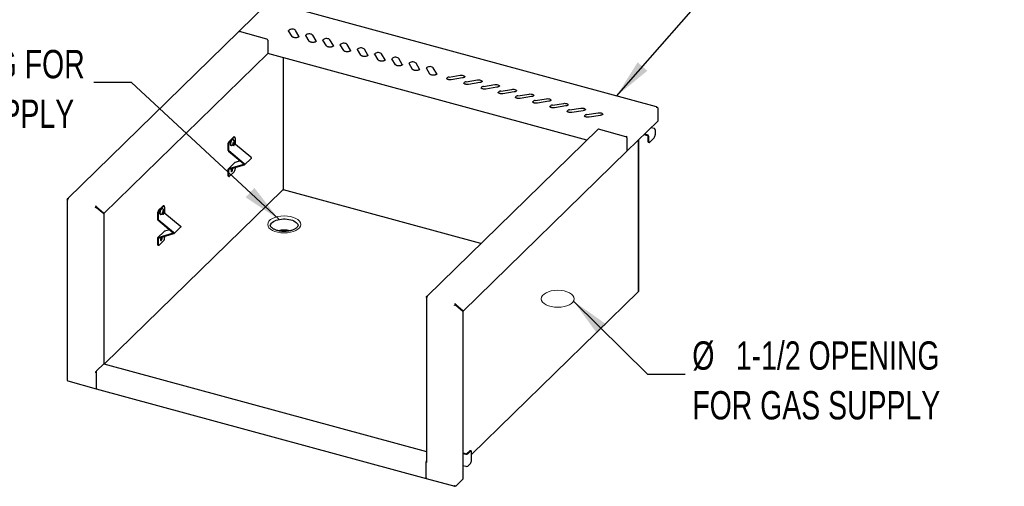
# Model space of a CAD drawing. Header units: inches. Extents: x 35 to 165, y 14 to 119.
# Tile 28 of 39: x 124 to 163, y 69 to 88. Entities that reach past the tile are written whole.
import ezdxf

# ---------------------------------------------------------------- set-up
doc = ezdxf.new("R2010")
doc.units = ezdxf.units.IN
doc.header["$LTSCALE"] = 12
doc.header["$MEASUREMENT"] = 0
doc.layers.add('FORMAT', color=7, linetype='Continuous')
doc.styles.add('SLDTEXTSTYLE0', font='TXT', dxfattribs={"width": 0.75})
doc.dimstyles.new('SLDDIMSTYLE2', dxfattribs={"dimtxt": 0.18, "dimasz": 1.56, "dimexe": 0, "dimexo": 0.0625, "dimgap": 0, "dimtad": 0, "dimtih": 1, "dimtoh": 1, "dimdec": 0, "dimrnd": 1e-09, "dimzin": 0, "dimdsep": 46, "dimlunit": 5, "dimtxsty": 'Standard', "dimsah": 1, "dimcen": 0.09, "dimadec": 0, "dimazin": 0, "dimtfac": 1.56, "dimtdec": 0, "dimtofl": 0, "dimtmove": 0, "dimatfit": 3, "dimfxl": 1, "dimfrac": 2, "dimtolj": 1, "dimtzin": 0, "dimarcsym": 0})

# ---------------------------------------------------------------- blocks, each defined once
blk = doc.blocks.new('SW_NOTE_0_11')
at = {"layer": 'FORMAT', "color": 0, "char_height": 1.125, "attachment_point": 1, "style": 'SLDTEXTSTYLE0'}
for s, insert in [('%%c', (0.283, 1.301)), ('1-1/2 OPENING', (2.011, 1.301)), ('FOR GAS SUPPLY', (0.283, -0.672))]:
    blk.add_mtext(s, dxfattribs=dict(at, insert=insert))
blk = doc.blocks.new('SW_NOTE_0_12')
at = {"layer": 'FORMAT', "color": 0, "char_height": 1.125, "attachment_point": 3, "style": 'SLDTEXTSTYLE0'}
for s, insert in [('%%c', (-14.532, 1.299)), ('1-1/2 OPENING FOR', (-0.359, 1.299)), ('ELECTRICAL SUPPLY', (-0.777, -0.673))]:
    blk.add_mtext(s, dxfattribs=dict(at, insert=insert))

msp = doc.modelspace()

# ---------------------------------------------------------------- hatches: boundary and pattern name
at = {"layer": 'FORMAT'}
h = msp.add_hatch(dxfattribs=at)
h.set_pattern_fill('ANSI31', color=256, scale=0.75, style=0)
edge = h.paths.add_edge_path(flags=0)
edge.add_ellipse((134.7251, 79.3962), major_axis=(0.6563, 0), ratio=0.5150381, start_angle=0, end_angle=0)
h = msp.add_hatch(dxfattribs=at)
h.set_pattern_fill('ANSI31', color=256, scale=0.75, style=0)
edge = h.paths.add_edge_path(flags=0)
edge.add_ellipse((145.5869, 76.4442), major_axis=(0.6562, 0), ratio=0.5150381, start_angle=0, end_angle=0)

# ---------------------------------------------------------------- linework, layer by layer
at = {"color": 7, "linetype": 'Continuous', "lineweight": 25}
for p, q in [((134.1332, 88.2286), (132.9252, 87.0496)), ((149.5121, 84.0565), (134.1594, 88.229)), ((132.9167, 87.0413), (126.136, 80.4232)), ((134.0309, 86.7528), (132.947, 87.0474)), ((135.0359, 86.8509), (134.8974, 87.0815)), ((135.3101, 86.8624), (135.1717, 87.093)), ((135.3156, 86.8486), (135.3101, 86.8624)), ((135.7199, 86.665), (135.5814, 86.8956)), ((135.9942, 86.6765), (135.8557, 86.9071)), ((134.0694, 86.7051), (134.0694, 86.1799)), ((135.9997, 86.6627), (135.9942, 86.6765)), ((136.4039, 86.4791), (136.2655, 86.7097)), ((136.6782, 86.4906), (136.5398, 86.7212)), ((136.6837, 86.4768), (136.6782, 86.4906)), ((137.088, 86.2932), (136.9495, 86.5238)), ((137.3623, 86.3047), (137.2238, 86.5353)), ((134.0694, 86.1799), (127.5644, 79.8308)), ((146.7387, 82.7366), (134.0694, 86.1799)), ((134.6856, 86.0124), (134.6856, 80.7624)), ((137.3677, 86.2909), (137.3623, 86.3047)), ((137.772, 86.1073), (137.6336, 86.3379)), ((138.0463, 86.1187), (137.9078, 86.3494)), ((138.0518, 86.105), (138.0463, 86.1187)), ((138.4561, 85.9213), (138.3176, 86.152)), ((138.7303, 85.9328), (138.5919, 86.1635)), ((138.7358, 85.9191), (138.7303, 85.9328)), ((139.1401, 85.7354), (139.0017, 85.9661)), ((139.4144, 85.7469), (139.2759, 85.9776)), ((139.4199, 85.7332), (139.4144, 85.7469)), ((139.8242, 85.5495), (139.6857, 85.7802)), ((140.0984, 85.561), (139.96, 85.7917)), ((140.1039, 85.5473), (140.0984, 85.561)), ((140.5082, 85.3636), (140.3697, 85.5943)), ((140.7825, 85.3751), (140.644, 85.6058)), ((140.788, 85.3614), (140.7825, 85.3751)), ((141.2699, 85.2426), (141.7177, 85.314)), ((141.8066, 85.2112), (141.3587, 85.1399)), ((141.9539, 85.0567), (142.4018, 85.128)), ((142.4906, 85.0253), (142.0428, 84.954)), ((142.638, 84.8708), (143.0858, 84.9421)), ((143.1747, 84.8394), (142.7268, 84.768)), ((143.322, 84.6849), (143.7699, 84.7562)), ((143.8587, 84.6534), (143.4109, 84.5821)), ((144.0061, 84.499), (144.4539, 84.5703)), ((144.5427, 84.4675), (144.0949, 84.3962)), ((144.6901, 84.3131), (145.1379, 84.3844)), ((145.2268, 84.2816), (144.7789, 84.2103)), ((145.3741, 84.1272), (145.822, 84.1985)), ((145.9108, 84.0957), (145.463, 84.0244)), ((146.0582, 83.9413), (146.506, 84.0126)), ((146.5949, 83.9098), (146.147, 83.8385)), ((146.7422, 83.7554), (147.1901, 83.8267)), ((147.2789, 83.7239), (146.8311, 83.6526)), ((149.5557, 84.0249), (149.5557, 83.4997)), ((149.5557, 83.4997), (148.3306, 82.304)), ((147.1779, 83.1654), (140.3973, 76.5473)), ((148.2921, 82.8769), (147.2083, 83.1715)), ((148.3124, 82.8968), (148.3124, 82.8723)), ((149.0049, 82.9621), (149.1501, 82.9226)), ((149.0307, 82.9872), (149.1501, 82.9548)), ((149.1633, 82.9062), (149.1633, 82.7101)), ((149.1965, 82.8972), (149.1965, 82.7011)), ((149.2932, 83.2435), (149.4126, 83.211)), ((149.459, 83.1534), (149.459, 82.9573)), ((132.4908, 82.5655), (132.4908, 82.3459)), ((132.516, 82.5586), (132.516, 82.3391)), ((132.5345, 82.6885), (132.7095, 82.8593)), ((132.5597, 82.6817), (132.7347, 82.8525)), ((132.6138, 82.5235), (132.6277, 82.5197)), ((132.6219, 82.5546), (132.6223, 82.5544)), ((132.6224, 82.5545), (132.69, 82.5361)), ((132.6946, 82.7658), (132.6807, 82.7696)), ((132.6907, 82.536), (132.7318, 82.5325)), ((132.7742, 82.7108), (132.7066, 82.7292)), ((132.7593, 82.8626), (132.7341, 82.8694)), ((132.7355, 82.5346), (132.7766, 82.6183)), ((132.777, 82.62), (132.777, 82.7072)), ((132.7785, 82.8148), (132.7785, 82.5953)), ((132.7851, 82.5823), (133.3974, 82.0734)), ((148.3306, 82.8292), (148.3306, 82.304)), ((148.7824, 82.7449), (148.7824, 76.7203)), ((148.7824, 82.7449), (148.7824, 76.7203)), ((148.7957, 82.7579), (148.7957, 76.7333)), ((149.1825, 82.6623), (149.2156, 82.6533)), ((149.2402, 82.6634), (149.4152, 82.8343)), ((132.51, 82.3084), (133.1222, 81.7994)), ((132.5226, 82.3261), (133.1348, 81.8171)), ((148.3306, 82.304), (141.8256, 75.9549)), ((132.7614, 81.8508), (132.4988, 81.5946)), ((133.1222, 81.7771), (132.51, 81.601)), ((133.1348, 81.7526), (132.5226, 81.5764)), ((132.9807, 81.9171), (132.7725, 81.8572)), ((133.146, 81.759), (133.4085, 82.0152)), ((132.4908, 81.5739), (132.4908, 81.3543)), ((132.516, 81.567), (132.516, 81.3475)), ((132.5597, 81.3098), (132.7347, 81.4806)), ((132.6182, 81.4991), (132.622, 81.5024)), ((132.622, 81.5024), (132.6267, 81.5076)), ((132.6548, 81.5994), (132.6529, 81.6139)), ((132.7785, 81.65), (132.7785, 81.6037)), ((132.5099, 81.3066), (132.5351, 81.2997)), ((134.6569, 80.7578), (127.5895, 73.8598)), ((142.5358, 78.6345), (134.6912, 80.7665)), ((126.0961, 80.3714), (126.1346, 80.361)), ((126.1114, 80.3673), (126.1114, 73.1972)), ((126.1164, 80.4285), (126.1549, 80.4181)), ((127.2569, 80.0559), (127.2184, 80.0664)), ((127.2772, 80.113), (127.2387, 80.1235)), ((127.2702, 80.0689), (127.2569, 80.0559)), ((127.2702, 80.0694), (127.2772, 80.0735)), ((127.2772, 80.0735), (127.2709, 80.0752)), ((127.2784, 80.0769), (127.2718, 80.0787)), ((127.2784, 80.0769), (127.2759, 80.0885)), ((127.2772, 80.0886), (127.2772, 80.113)), ((127.2772, 80.0735), (127.5632, 79.8274)), ((127.5644, 79.8308), (127.2784, 80.0769)), ((127.5644, 79.8308), (127.5567, 79.8329)), ((127.5632, 79.8274), (127.5632, 73.867)), ((129.6906, 79.8324), (129.6906, 79.6129)), ((129.7158, 79.8256), (129.7158, 79.606)), ((129.7343, 79.9555), (129.9094, 80.1263)), ((129.7595, 79.9486), (129.9346, 80.1194)), ((129.8136, 79.7905), (129.8275, 79.7867)), ((129.8217, 79.8215), (129.8221, 79.8214)), ((129.8222, 79.8214), (129.8898, 79.803)), ((129.8944, 80.0327), (129.8805, 80.0365)), ((129.8905, 79.8029), (129.9316, 79.7995)), ((129.9741, 79.9778), (129.9064, 79.9962)), ((129.9591, 80.1295), (129.9339, 80.1364)), ((129.9353, 79.8015), (129.9764, 79.8853)), ((129.9768, 79.8869), (129.9768, 79.9742)), ((129.9783, 80.0818), (129.9783, 79.8622)), ((129.9849, 79.8493), (130.5972, 79.3403)), ((129.7098, 79.5753), (130.3221, 79.0664)), ((129.7224, 79.5931), (130.3347, 79.0841)), ((134.1702, 79.3787), (134.1701, 79.3834)), ((129.9612, 79.1177), (129.6987, 78.8615)), ((130.3221, 79.0441), (129.7098, 78.8679)), ((130.3347, 79.0195), (129.7224, 78.8433)), ((130.1805, 79.184), (129.9723, 79.1241)), ((130.3458, 79.0259), (130.6083, 79.2821)), ((129.6906, 78.8408), (129.6906, 78.6213)), ((129.7158, 78.834), (129.7158, 78.6144)), ((129.7595, 78.5768), (129.9346, 78.7476)), ((129.8181, 78.766), (129.8218, 78.7693)), ((129.8218, 78.7693), (129.8266, 78.7746)), ((129.8547, 78.8663), (129.8527, 78.8808)), ((129.9783, 78.917), (129.9783, 78.8707)), ((129.7098, 78.5735), (129.735, 78.5667)), ((148.7824, 76.7203), (142.1653, 70.2618)), ((148.7824, 76.7203), (148.7957, 76.7333)), ((148.7824, 76.7203), (148.7824, 76.7203)), ((140.3573, 76.4955), (140.3958, 76.4851)), ((140.3726, 76.4914), (140.3726, 69.9771)), ((140.3776, 76.5526), (140.4161, 76.5422)), ((141.5384, 76.2371), (141.5, 76.2476)), ((141.5384, 76.2127), (141.5384, 76.2371)), ((141.5181, 76.18), (141.4797, 76.1905)), ((141.5314, 76.193), (141.5181, 76.18)), ((141.5315, 76.1935), (141.5384, 76.1976)), ((141.5384, 76.1976), (141.5322, 76.1993)), ((141.5397, 76.201), (141.5331, 76.2028)), ((141.5397, 76.201), (141.5371, 76.2126)), ((141.5384, 76.1976), (141.8244, 75.9515)), ((141.8256, 75.9549), (141.5397, 76.201)), ((141.8256, 75.9549), (141.8179, 75.957)), ((141.8244, 75.9515), (141.8244, 69.2839)), ((127.2569, 73.5282), (127.2184, 73.5386)), ((127.2569, 73.5307), (127.2569, 72.8982)), ((127.2569, 73.5282), (127.2569, 72.8982)), ((127.2772, 73.5878), (127.5632, 73.867)), ((127.5632, 73.867), (140.3726, 70.3856)), ((126.1164, 73.1962), (126.1416, 73.1893)), ((126.1335, 73.1837), (127.2658, 72.876)), ((127.2658, 72.876), (140.3662, 69.3156)), ((141.9816, 70.3004), (142.0883, 70.4045)), ((142.0147, 70.2913), (142.1215, 70.3955)), ((142.1461, 70.4056), (142.1129, 70.4147)), ((140.3706, 69.9807), (140.3573, 69.9677)), ((140.3706, 69.9807), (140.3706, 69.9833)), ((140.3726, 69.9802), (140.3706, 69.9807)), ((141.8244, 70.3343), (141.9613, 70.2971)), ((141.8244, 70.3125), (141.9438, 70.28)), ((142.1653, 70.0364), (142.1653, 70.3579)), ((140.3573, 69.3377), (140.3573, 69.9703)), ((140.3958, 69.9573), (140.3573, 69.9677)), ((140.3573, 69.3377), (140.3573, 69.9677)), ((141.8244, 69.8303), (141.9438, 69.7979)), ((142.0147, 69.8092), (142.1215, 69.9134)), ((140.3662, 69.3156), (141.4986, 69.0078)), ((141.5384, 69.0048), (141.8244, 69.2839)), ((141.5227, 69.009), (141.5132, 69.0116))]:
    msp.add_line(p, q, dxfattribs=at)
at = {"color": 7, "linetype": 'Continuous', "lineweight": 25, "flags": 128}
for points in [[(135.1717, 87.093), (135.1545, 87.1117), (135.1279, 87.127), (135.0939, 87.1379), (135.0554, 87.1435), (135.0153, 87.1432), (134.9771, 87.1371), (134.9437, 87.1257), (134.918, 87.1099), (134.9018, 87.0911), (134.8978, 87.0808)], [(135.8557, 86.9071), (135.8386, 86.9258), (135.8119, 86.9411), (135.778, 86.952), (135.7394, 86.9576), (135.6994, 86.9573), (135.6611, 86.9512), (135.6278, 86.9398), (135.602, 86.924), (135.5859, 86.9051), (135.582, 86.8954)], [(136.5398, 86.7212), (136.5226, 86.7398), (136.496, 86.7552), (136.462, 86.7661), (136.4234, 86.7717), (136.3834, 86.7714), (136.3452, 86.7653), (136.3118, 86.7539), (136.286, 86.7381), (136.2699, 86.7192), (136.2659, 86.709)], [(137.2238, 86.5353), (137.2067, 86.5539), (137.18, 86.5693), (137.146, 86.5802), (137.1075, 86.5857), (137.0675, 86.5855), (137.0292, 86.5794), (136.9959, 86.568), (136.9701, 86.5522), (136.954, 86.5333), (136.95, 86.5231)], [(137.9078, 86.3494), (137.8907, 86.368), (137.8641, 86.3834), (137.8301, 86.3943), (137.7915, 86.3998), (137.7515, 86.3995), (137.7133, 86.3935), (137.6799, 86.3821), (137.6541, 86.3663), (137.638, 86.3474), (137.6341, 86.3377)], [(138.5919, 86.1635), (138.5747, 86.1821), (138.5481, 86.1975), (138.5141, 86.2084), (138.4756, 86.2139), (138.4355, 86.2136), (138.3973, 86.2075), (138.3639, 86.1962), (138.3382, 86.1804), (138.3221, 86.1615), (138.318, 86.1513)], [(139.2759, 85.9776), (139.2588, 85.9962), (139.2321, 86.0116), (139.1982, 86.0225), (139.1596, 86.028), (139.1196, 86.0277), (139.0813, 86.0216), (139.048, 86.0102), (139.0222, 85.9945), (139.0061, 85.9756), (139.0022, 85.9659)], [(139.96, 85.7917), (139.9428, 85.8103), (139.9162, 85.8257), (139.8822, 85.8366), (139.8436, 85.8421), (139.8036, 85.8418), (139.7654, 85.8357), (139.732, 85.8243), (139.7062, 85.8086), (139.6901, 85.7897), (139.6863, 85.78)], [(140.644, 85.6058), (140.6269, 85.6244), (140.6002, 85.6398), (140.5662, 85.6507), (140.5277, 85.6562), (140.4877, 85.6559), (140.4494, 85.6498), (140.4161, 85.6384), (140.3903, 85.6227), (140.3742, 85.6038), (140.3703, 85.5941)], [(141.7177, 85.314), (141.7573, 85.3172), (141.797, 85.3145), (141.8336, 85.3062), (141.8642, 85.293), (141.8863, 85.2758), (141.8982, 85.2561), (141.8993, 85.2516)], [(142.4018, 85.128), (142.4413, 85.1313), (142.481, 85.1286), (142.5176, 85.1203), (142.5483, 85.1071), (142.5704, 85.0899), (142.5822, 85.0702), (142.5833, 85.0657)], [(143.0858, 84.9421), (143.1253, 84.9454), (143.165, 84.9427), (143.2017, 84.9344), (143.2323, 84.9211), (143.2544, 84.904), (143.2662, 84.8843), (143.2673, 84.8798)], [(143.7699, 84.7562), (143.8094, 84.7595), (143.8491, 84.7568), (143.8857, 84.7485), (143.9163, 84.7352), (143.9385, 84.7181), (143.9503, 84.6984), (143.9514, 84.6939)], [(144.4539, 84.5703), (144.4934, 84.5735), (144.5331, 84.5709), (144.5698, 84.5626), (144.6004, 84.5493), (144.6225, 84.5322), (144.6343, 84.5125), (144.6354, 84.508)], [(145.1379, 84.3844), (145.1775, 84.3876), (145.2172, 84.385), (145.2538, 84.3767), (145.2844, 84.3634), (145.3065, 84.3462), (145.3184, 84.3265), (145.3195, 84.3221)], [(145.822, 84.1985), (145.8615, 84.2017), (145.9012, 84.1991), (145.9379, 84.1908), (145.9685, 84.1775), (145.9906, 84.1603), (146.0024, 84.1406), (146.0035, 84.1362)], [(146.506, 84.0126), (146.5456, 84.0158), (146.5853, 84.0132), (146.6219, 84.0049), (146.6525, 83.9916), (146.6746, 83.9744), (146.6865, 83.9547), (146.6876, 83.9503)], [(147.1901, 83.8267), (147.2296, 83.8299), (147.2693, 83.8273), (147.3059, 83.819), (147.3366, 83.8057), (147.3587, 83.7885), (147.3705, 83.7688), (147.3716, 83.7643)], [(132.6138, 82.5235), (132.6036, 82.5296), (132.5936, 82.5468), (132.5884, 82.5728), (132.5884, 82.6054), (132.5936, 82.6416), (132.6036, 82.6783), (132.6175, 82.7122), (132.634, 82.7402), (132.6517, 82.7599), (132.669, 82.7695), (132.6807, 82.7696)], [(132.6688, 82.5419), (132.6656, 82.5381), (132.6479, 82.5233), (132.6314, 82.5191), (132.6175, 82.5258), (132.6075, 82.543), (132.6023, 82.569), (132.6023, 82.6016), (132.6075, 82.6378), (132.6175, 82.6745), (132.6314, 82.7084), (132.6479, 82.7364), (132.6656, 82.7561), (132.6829, 82.7657), (132.6983, 82.7644), (132.7103, 82.7523), (132.718, 82.7305), (132.7188, 82.7259)], [(132.7722, 82.6584), (132.7697, 82.6316), (132.7626, 82.6036), (132.7518, 82.5781), (132.7388, 82.5587), (132.7254, 82.5478), (132.7133, 82.5471), (132.7042, 82.5565), (132.6993, 82.5749), (132.6993, 82.5997), (132.7042, 82.6276), (132.7133, 82.6548), (132.7254, 82.6777), (132.7388, 82.6931), (132.7518, 82.699), (132.7626, 82.6946), (132.7697, 82.6804), (132.7722, 82.6584)], [(132.7031, 82.5592), (132.7155, 82.5669), (132.7283, 82.584), (132.7391, 82.6077), (132.7463, 82.6346), (132.7488, 82.6604), (132.7463, 82.6813), (132.7396, 82.6936)], [(132.7446, 82.6957), (132.7512, 82.6832), (132.7539, 82.6612), (132.7512, 82.634), (132.7436, 82.6058), (132.7323, 82.5808), (132.7189, 82.5628), (132.7063, 82.5548)], [(132.7125, 82.5511), (132.7187, 82.551), (132.7321, 82.5592), (132.7455, 82.5771), (132.7569, 82.6022), (132.7645, 82.6304), (132.7671, 82.6576)], [(132.7785, 82.8148), (132.7776, 82.8297), (132.7752, 82.8423), (132.7711, 82.8523), (132.7657, 82.8591), (132.759, 82.8627), (132.7515, 82.8627), (132.7433, 82.8593), (132.7347, 82.8525)], [(132.7671, 82.6576), (132.7645, 82.6796), (132.7569, 82.6931), (132.7518, 82.6958)], [(149.1965, 82.7011), (149.1973, 82.6862), (149.1998, 82.6736), (149.2039, 82.6636), (149.2093, 82.6568), (149.2159, 82.6533), (149.2235, 82.6532), (149.2317, 82.6567), (149.2402, 82.6634)], [(133.1222, 81.7994), (133.125, 81.7966), (133.1271, 81.7934), (133.1284, 81.7899), (133.1289, 81.7865), (133.1284, 81.7833), (133.1271, 81.7805), (133.125, 81.7784), (133.1222, 81.7771)], [(133.1348, 81.8171), (133.1428, 81.8091), (133.1489, 81.7997), (133.1528, 81.7896), (133.1541, 81.7796), (133.1528, 81.7703), (133.1489, 81.7624), (133.1428, 81.7563), (133.1348, 81.7526)], [(133.3974, 82.0734), (133.4053, 82.0653), (133.4114, 82.0559), (133.4153, 82.0459), (133.4166, 82.0358), (133.4153, 82.0266), (133.4114, 82.0186), (133.4085, 82.0152)], [(132.516, 81.3475), (132.5168, 81.3326), (132.5193, 81.32), (132.5233, 81.31), (132.5288, 81.3032), (132.5354, 81.2996), (132.543, 81.2996), (132.5512, 81.303), (132.5597, 81.3098)], [(132.6422, 81.6108), (132.6346, 81.5995), (132.624, 81.576), (132.6168, 81.5494), (132.6143, 81.5238), (132.6168, 81.5032), (132.624, 81.4905), (132.6346, 81.4878), (132.6472, 81.4955), (132.6598, 81.5124), (132.6705, 81.5359), (132.6776, 81.5625), (132.6801, 81.5881), (132.6801, 81.5881)], [(132.6801, 81.5881), (132.6776, 81.6088), (132.6724, 81.6195)], [(129.8136, 79.7905), (129.8034, 79.7966), (129.7934, 79.8137), (129.7882, 79.8398), (129.7882, 79.8723), (129.7934, 79.9086), (129.8034, 79.9452), (129.8173, 79.9791), (129.8338, 80.0071), (129.8515, 80.0268), (129.8688, 80.0364), (129.8805, 80.0365)], [(129.8686, 79.8088), (129.8654, 79.8051), (129.8477, 79.7902), (129.8312, 79.786), (129.8174, 79.7928), (129.8074, 79.81), (129.8021, 79.836), (129.8021, 79.8686), (129.8074, 79.9048), (129.8174, 79.9415), (129.8312, 79.9753), (129.8477, 80.0033), (129.8654, 80.023), (129.8827, 80.0327), (129.8981, 80.0314), (129.9101, 80.0193), (129.9178, 79.9974), (129.9187, 79.9928)], [(129.972, 79.9254), (129.9695, 79.8986), (129.9624, 79.8705), (129.9517, 79.8451), (129.9387, 79.8256), (129.9252, 79.8148), (129.9131, 79.814), (129.904, 79.8235), (129.8991, 79.8418), (129.8991, 79.8667), (129.904, 79.8945), (129.9131, 79.9218), (129.9252, 79.9446), (129.9387, 79.96), (129.9517, 79.9659), (129.9624, 79.9615), (129.9695, 79.9473), (129.972, 79.9254)], [(129.9029, 79.8261), (129.9154, 79.8338), (129.9281, 79.8509), (129.9389, 79.8747), (129.9461, 79.9015), (129.9486, 79.9274), (129.9461, 79.9483), (129.9395, 79.9605)], [(129.9445, 79.9627), (129.951, 79.9502), (129.9537, 79.9282), (129.951, 79.901), (129.9434, 79.8727), (129.9321, 79.8477), (129.9187, 79.8297), (129.9062, 79.8218)], [(129.9123, 79.818), (129.9186, 79.8179), (129.932, 79.8261), (129.9454, 79.8441), (129.9567, 79.8691), (129.9643, 79.8974), (129.967, 79.9246)], [(129.9783, 80.0818), (129.9775, 80.0966), (129.975, 80.1093), (129.9709, 80.1192), (129.9655, 80.1261), (129.9589, 80.1296), (129.9513, 80.1297), (129.9431, 80.1262), (129.9346, 80.1194)], [(129.967, 79.9246), (129.9643, 79.9466), (129.9567, 79.96), (129.9516, 79.9628)], [(134.1721, 79.3507), (134.1759, 79.3678), (134.1918, 79.406), (134.2177, 79.4426), (134.2531, 79.4771), (134.2972, 79.5088), (134.3493, 79.5371), (134.4085, 79.5615), (134.4735, 79.5816), (134.5432, 79.5968), (134.6163, 79.6071), (134.6914, 79.6121), (134.7671, 79.6118), (134.8421, 79.6062), (134.9149, 79.5954), (134.9841, 79.5796)], [(134.9841, 79.5796), (135.0485, 79.5591), (135.1069, 79.5342), (135.1582, 79.5055), (135.2015, 79.4735), (135.2358, 79.4387), (135.2606, 79.4018), (135.2755, 79.3636), (135.2785, 79.3483)], [(130.3221, 79.0664), (130.3248, 79.0636), (130.3269, 79.0603), (130.3282, 79.0569), (130.3287, 79.0534), (130.3282, 79.0502), (130.3269, 79.0475), (130.3248, 79.0454), (130.3221, 79.0441)], [(130.3347, 79.0841), (130.3426, 79.076), (130.3487, 79.0666), (130.3526, 79.0566), (130.3539, 79.0466), (130.3526, 79.0373), (130.3487, 79.0293), (130.3426, 79.0233), (130.3347, 79.0195)], [(130.5972, 79.3403), (130.6051, 79.3322), (130.6113, 79.3228), (130.6151, 79.3128), (130.6164, 79.3028), (130.6151, 79.2935), (130.6113, 79.2856), (130.6083, 79.2821)], [(129.7158, 78.6144), (129.7166, 78.5996), (129.7191, 78.5869), (129.7232, 78.577), (129.7286, 78.5701), (129.7352, 78.5666), (129.7428, 78.5666), (129.751, 78.57), (129.7595, 78.5768)], [(129.842, 78.8777), (129.8345, 78.8664), (129.8238, 78.8429), (129.8167, 78.8164), (129.8141, 78.7908), (129.8167, 78.7701), (129.8238, 78.7575), (129.8345, 78.7548), (129.8471, 78.7625), (129.8596, 78.7794), (129.8703, 78.8029), (129.8774, 78.8294), (129.88, 78.855), (129.88, 78.855)], [(129.88, 78.855), (129.8774, 78.8757), (129.8722, 78.8864)], [(127.2569, 72.8982), (127.2573, 72.8913), (127.2584, 72.8854), (127.2603, 72.8808), (127.2628, 72.8776), (127.2658, 72.876)], [(142.1653, 70.3579), (142.1644, 70.3727), (142.1619, 70.3854), (142.1579, 70.3953), (142.1524, 70.4022), (142.1458, 70.4057), (142.1382, 70.4058), (142.13, 70.4023), (142.1215, 70.3955)], [(140.3958, 69.9573), (140.3902, 69.9591), (140.3852, 69.9613), (140.3809, 69.9639), (140.3775, 69.9668), (140.3749, 69.97), (140.3733, 69.9733), (140.3726, 69.9767), (140.3726, 69.9771)], [(140.3573, 69.3377), (140.3577, 69.3308), (140.3589, 69.325), (140.3608, 69.3204), (140.3633, 69.3172), (140.3662, 69.3156)]]:
    msp.add_lwpolyline(points, dxfattribs=at)
at = {"color": 7, "linetype": 'Continuous', "lineweight": 25}
for centre, radius, start, end in [((132.9372, 87.0179), 0.0311, 71.58383, 131.32619), ((134.0166, 86.702), 0.0528, 3.39156, 74.33381), ((141.2732, 85.1253), 0.1174, 91.59452, 148.25539), ((141.9572, 84.9394), 0.1174, 91.59452, 148.25539), ((142.6412, 84.7535), 0.1174, 91.59452, 148.25539), ((143.3253, 84.5675), 0.1174, 91.59452, 148.25539), ((144.0093, 84.3816), 0.1174, 91.59452, 148.25539), ((144.6934, 84.1957), 0.1174, 91.59452, 148.25539), ((145.3774, 84.0098), 0.1174, 91.59452, 148.25539), ((146.0615, 83.8239), 0.1174, 91.59452, 148.25539), ((146.7455, 83.638), 0.1174, 91.59452, 148.25539), ((147.1985, 83.142), 0.0311, 71.58383, 131.32619), ((149.1328, 82.8934), 0.0638, 3.39156, 74.33381), ((149.1451, 82.9051), 0.0182, 3.39156, 74.33381), ((149.3954, 83.1496), 0.0638, 3.39156, 74.33381), ((149.2673, 82.9562), 0.1917, 320.51294, 0.34344), ((132.6825, 82.5666), 0.1917, 140.51294, 180.34344), ((132.7077, 82.5598), 0.1917, 140.51294, 180.34344), ((132.6234, 82.556), 0.0018, 167.09228, 236.6337), ((132.691, 82.5397), 0.00375, 254.79549, 265.17717), ((132.73, 82.8444), 0.0254, 80.73183, 143.96753), ((132.7321, 82.5362), 0.00375, 265.17717, 333.84646), ((132.7733, 82.7072), 0.00375, 0, 74.79549), ((132.7733, 82.62), 0.00375, 333.84646, 0), ((132.796, 82.5961), 0.0175, 182.61272, 231.67564), ((148.2779, 82.8261), 0.0528, 3.39156, 74.33381), ((149.2104, 82.7013), 0.0479, 169.35156, 234.37442), ((132.5415, 82.3482), 0.0508, 182.61272, 231.67564), ((132.5335, 82.3399), 0.0175, 182.61272, 231.67564), ((132.7796, 81.8319), 0.0262, 105.6211, 134.01712), ((132.5378, 81.3455), 0.0479, 169.35156, 234.37442), ((132.5176, 81.5752), 0.0268, 106.40111, 182.78994), ((132.5252, 81.5675), 0.00926, 106.40111, 182.78994), ((132.5852, 81.5705), 0.0754, 295.0429, 33.77799), ((132.5868, 81.6026), 0.1917, 320.51294, 0.34344), ((126.1851, 80.3719), 0.089, 140.51294, 180.34344), ((127.3459, 80.0565), 0.089, 140.51294, 180.34344), ((127.3009, 80.0691), 0.0307, 140.51294, 180.34344), ((129.8823, 79.8336), 0.1917, 140.51294, 180.34344), ((129.9075, 79.8267), 0.1917, 140.51294, 180.34344), ((129.8232, 79.8229), 0.0018, 167.09228, 236.6337), ((129.8908, 79.8067), 0.00375, 254.79549, 265.17717), ((129.9299, 80.1114), 0.0254, 80.73183, 143.96753), ((129.932, 79.8032), 0.00375, 265.17717, 333.84646), ((129.9731, 79.9742), 0.00375, 0, 74.79549), ((129.9731, 79.8869), 0.00375, 333.84646, 0), ((129.9958, 79.863), 0.0175, 182.61272, 231.67564), ((129.7413, 79.6152), 0.0508, 182.61272, 231.67564), ((129.7333, 79.6068), 0.0175, 182.61272, 231.67564), ((129.9794, 79.0989), 0.0262, 105.6211, 134.01712), ((134.7251, 78.0865), 1.0859, 77.33232, 102.54028), ((134.7251, 78.1167), 1.0409, 79.15037, 101.07946), ((129.7376, 78.6124), 0.0479, 169.35156, 234.37442), ((129.7174, 78.8421), 0.0268, 106.40111, 182.78994), ((129.725, 78.8344), 0.00926, 106.40111, 182.78994), ((129.785, 78.8375), 0.0754, 295.0429, 33.77799), ((129.7866, 78.8695), 0.1917, 320.51294, 0.34344), ((140.4463, 76.496), 0.089, 140.51294, 180.34344), ((141.6071, 76.1806), 0.089, 140.51294, 180.34344), ((141.5621, 76.1932), 0.0307, 140.51294, 180.34344), ((127.2388, 73.6162), 0.0802, 255.32049, 283.34345), ((127.3459, 73.5313), 0.089, 140.51294, 180.34344), ((127.2787, 72.894), 0.0222, 169.35156, 234.37442), ((142.1088, 70.3896), 0.0254, 80.73183, 143.96753), ((140.454, 69.9692), 0.0967, 147.34734, 179.329), ((140.4048, 69.9827), 0.0342, 160.41494, 179.01705), ((141.9679, 70.3573), 0.0809, 252.69603, 305.39891), ((141.9682, 70.3192), 0.0231, 252.69603, 305.39891), ((141.9735, 70.0353), 0.1917, 320.51294, 0.34344), ((141.9679, 69.8751), 0.0809, 252.69603, 305.39891), ((140.3792, 69.3336), 0.0222, 169.35156, 234.37442)]:
    msp.add_arc(centre, radius, start, end, dxfattribs=at)
for points, knots in [([(132.9673, 87.0672), (132.9606, 87.0664), (132.9472, 87.0647), (132.9291, 87.0548), (132.9208, 87.0444), (132.9167, 87.0391)], [0, 0, 0, 0, 0.334319, 0.668638, 1, 1, 1, 1]), ([(132.95, 87.0466), (132.9523, 87.0505), (132.9575, 87.0592), (132.9638, 87.0644), (132.9673, 87.0672)], [0, 0, 0, 0, 0.4398391, 1, 1, 1, 1]), ([(134.8974, 87.0815), (134.8966, 87.083), (134.895, 87.086), (134.8951, 87.0875), (134.8951, 87.0884)], [0, 0, 0, 0, 0.4764154, 1, 1, 1, 1]), ([(135.3182, 86.858), (135.3183, 86.8579), (135.3185, 86.856), (135.3168, 86.8519), (135.3084, 86.841), (135.2914, 86.8288), (135.2665, 86.8175), (135.2355, 86.8089), (135.2003, 86.804), (135.1631, 86.8032), (135.1267, 86.8069), (135.0936, 86.8146), (135.0663, 86.8255), (135.0471, 86.8377), (135.0387, 86.8464), (135.0364, 86.8501), (135.0359, 86.8509)], [0, 0, 0, 0, 0.0066039, 0.0885771, 0.1636884, 0.2438073, 0.3236635, 0.4051321, 0.4882834, 0.572436, 0.6568375, 0.7405513, 0.822786, 0.9029153, 0.9781076, 1, 1, 1, 1]), ([(135.5814, 86.8956), (135.5807, 86.8971), (135.5791, 86.9001), (135.5791, 86.9016), (135.5792, 86.9025)], [0, 0, 0, 0, 0.4764154, 1, 1, 1, 1]), ([(136.0023, 86.6721), (136.0023, 86.672), (136.0026, 86.6701), (136.0008, 86.666), (135.9925, 86.6551), (135.9755, 86.6429), (135.9505, 86.6316), (135.9196, 86.623), (135.8843, 86.6181), (135.8472, 86.6173), (135.8107, 86.621), (135.7776, 86.6287), (135.7504, 86.6396), (135.7311, 86.6517), (135.7228, 86.6605), (135.7204, 86.6642), (135.7199, 86.665)], [0, 0, 0, 0, 0.0066039, 0.0885771, 0.1636884, 0.2438073, 0.3236635, 0.4051321, 0.4882834, 0.572436, 0.6568375, 0.7405513, 0.822786, 0.9029153, 0.9781076, 1, 1, 1, 1]), ([(136.2655, 86.7097), (136.2647, 86.7112), (136.2631, 86.7141), (136.2632, 86.7157), (136.2632, 86.7166)], [0, 0, 0, 0, 0.4764154, 1, 1, 1, 1]), ([(136.6863, 86.4862), (136.6863, 86.4861), (136.6866, 86.4842), (136.6849, 86.4801), (136.6765, 86.4692), (136.6595, 86.457), (136.6346, 86.4457), (136.6036, 86.4371), (136.5684, 86.4321), (136.5312, 86.4314), (136.4948, 86.4351), (136.4617, 86.4428), (136.4344, 86.4536), (136.4151, 86.4658), (136.4068, 86.4746), (136.4045, 86.4782), (136.4039, 86.4791)], [0, 0, 0, 0, 0.0066039, 0.0885771, 0.1636884, 0.2438073, 0.3236635, 0.4051321, 0.4882834, 0.572436, 0.6568375, 0.7405513, 0.822786, 0.9029153, 0.9781076, 1, 1, 1, 1]), ([(136.9495, 86.5238), (136.9488, 86.5252), (136.9472, 86.5282), (136.9472, 86.5298), (136.9473, 86.5307)], [0, 0, 0, 0, 0.4764154, 1, 1, 1, 1]), ([(137.3704, 86.3003), (137.3704, 86.3001), (137.3706, 86.2983), (137.3689, 86.2942), (137.3606, 86.2833), (137.3436, 86.2711), (137.3186, 86.2598), (137.2876, 86.2512), (137.2524, 86.2462), (137.2153, 86.2455), (137.1788, 86.2492), (137.1457, 86.2569), (137.1184, 86.2677), (137.0992, 86.2799), (137.0909, 86.2887), (137.0885, 86.2923), (137.088, 86.2932)], [0, 0, 0, 0, 0.0066039, 0.0885771, 0.1636884, 0.2438073, 0.3236635, 0.4051321, 0.4882834, 0.572436, 0.6568375, 0.7405513, 0.822786, 0.9029153, 0.9781076, 1, 1, 1, 1]), ([(137.6336, 86.3379), (137.6328, 86.3393), (137.6312, 86.3423), (137.6313, 86.3439), (137.6313, 86.3448)], [0, 0, 0, 0, 0.4764154, 1, 1, 1, 1]), ([(138.0544, 86.1144), (138.0544, 86.1142), (138.0547, 86.1124), (138.053, 86.1083), (138.0446, 86.0974), (138.0276, 86.0852), (138.0027, 86.0739), (137.9717, 86.0653), (137.9365, 86.0603), (137.8993, 86.0596), (137.8629, 86.0633), (137.8298, 86.071), (137.8025, 86.0818), (137.7832, 86.094), (137.7749, 86.1027), (137.7726, 86.1064), (137.772, 86.1073)], [0, 0, 0, 0, 0.00660391, 0.08857714, 0.16368838, 0.24380727, 0.32366351, 0.40513212, 0.48828338, 0.57243601, 0.65683754, 0.7405513, 0.82278598, 0.90291532, 0.9781076, 1, 1, 1, 1]), ([(138.3176, 86.152), (138.3169, 86.1534), (138.3153, 86.1564), (138.3153, 86.158), (138.3154, 86.1588)], [0, 0, 0, 0, 0.4764154, 1, 1, 1, 1]), ([(138.7385, 85.9285), (138.7385, 85.9283), (138.7387, 85.9265), (138.737, 85.9224), (138.7286, 85.9115), (138.7116, 85.8993), (138.6867, 85.888), (138.6557, 85.8794), (138.6205, 85.8744), (138.5834, 85.8737), (138.5469, 85.8774), (138.5138, 85.8851), (138.4865, 85.8959), (138.4673, 85.9081), (138.459, 85.9168), (138.4566, 85.9205), (138.4561, 85.9213)], [0, 0, 0, 0, 0.00660391, 0.08857714, 0.16368838, 0.24380727, 0.32366351, 0.40513212, 0.48828338, 0.57243601, 0.65683754, 0.7405513, 0.82278598, 0.90291532, 0.9781076, 1, 1, 1, 1]), ([(139.0017, 85.9661), (139.0009, 85.9675), (138.9993, 85.9705), (138.9994, 85.9721), (138.9994, 85.9729)], [0, 0, 0, 0, 0.4764154, 1, 1, 1, 1]), ([(139.4225, 85.7426), (139.4225, 85.7424), (139.4228, 85.7406), (139.4211, 85.7365), (139.4127, 85.7256), (139.3957, 85.7134), (139.3707, 85.7021), (139.3398, 85.6935), (139.3046, 85.6885), (139.2674, 85.6878), (139.2309, 85.6915), (139.1979, 85.6992), (139.1706, 85.71), (139.1513, 85.7222), (139.143, 85.7309), (139.1406, 85.7346), (139.1401, 85.7354)], [0, 0, 0, 0, 0.0066039, 0.0885771, 0.1636884, 0.2438073, 0.3236635, 0.4051321, 0.4882834, 0.572436, 0.6568375, 0.7405513, 0.822786, 0.9029153, 0.9781076, 1, 1, 1, 1]), ([(139.6857, 85.7802), (139.6849, 85.7816), (139.6833, 85.7846), (139.6834, 85.7862), (139.6834, 85.787)], [0, 0, 0, 0, 0.4764154, 1, 1, 1, 1]), ([(140.1065, 85.5566), (140.1066, 85.5565), (140.1068, 85.5547), (140.1051, 85.5505), (140.0967, 85.5396), (140.0797, 85.5274), (140.0548, 85.5162), (140.0238, 85.5076), (139.9886, 85.5026), (139.9514, 85.5019), (139.915, 85.5056), (139.8819, 85.5133), (139.8546, 85.5241), (139.8353, 85.5363), (139.827, 85.545), (139.8247, 85.5487), (139.8242, 85.5495)], [0, 0, 0, 0, 0.0066039, 0.0885771, 0.1636884, 0.2438073, 0.3236635, 0.4051321, 0.4882834, 0.572436, 0.6568375, 0.7405513, 0.822786, 0.9029153, 0.9781076, 1, 1, 1, 1]), ([(140.3697, 85.5943), (140.369, 85.5957), (140.3674, 85.5987), (140.3674, 85.6003), (140.3675, 85.6011)], [0, 0, 0, 0, 0.4764154, 1, 1, 1, 1]), ([(140.7906, 85.3707), (140.7906, 85.3706), (140.7909, 85.3688), (140.7891, 85.3646), (140.7808, 85.3537), (140.7638, 85.3415), (140.7388, 85.3303), (140.7079, 85.3217), (140.6726, 85.3167), (140.6355, 85.316), (140.599, 85.3197), (140.5659, 85.3274), (140.5386, 85.3382), (140.5194, 85.3504), (140.5111, 85.3591), (140.5087, 85.3628), (140.5082, 85.3636)], [0, 0, 0, 0, 0.0066039, 0.0885771, 0.1636884, 0.2438073, 0.3236635, 0.4051321, 0.4882834, 0.572436, 0.6568375, 0.7405513, 0.822786, 0.9029153, 0.9781076, 1, 1, 1, 1]), ([(141.9017, 85.2616), (141.9017, 85.2614), (141.9019, 85.2596), (141.9, 85.2551), (141.8913, 85.2442), (141.8739, 85.232), (141.8486, 85.2208), (141.8248, 85.2143), (141.8101, 85.2118), (141.8066, 85.2112)], [0, 0, 0, 0, 0.02353042, 0.20912772, 0.38257463, 0.56754029, 0.75229717, 0.94089808, 1, 1, 1, 1]), ([(141.3587, 85.1399), (141.3526, 85.139), (141.3347, 85.1365), (141.3034, 85.1356), (141.2667, 85.1387), (141.2331, 85.146), (141.205, 85.1565), (141.1843, 85.1688), (141.1726, 85.1806), (141.1691, 85.1874), (141.1692, 85.1896), (141.1692, 85.1903)], [0, 0, 0, 0, 0.066485, 0.195172, 0.3243081, 0.4525763, 0.5787227, 0.7017316, 0.8217095, 0.9422229, 1, 1, 1, 1]), ([(142.0428, 84.954), (142.0367, 84.9531), (142.0188, 84.9506), (141.9874, 84.9497), (141.9508, 84.9528), (141.9171, 84.9601), (141.889, 84.9706), (141.8684, 84.9829), (141.8566, 84.9947), (141.8532, 85.0015), (141.8532, 85.0037), (141.8532, 85.0044)], [0, 0, 0, 0, 0.066485, 0.195172, 0.3243081, 0.4525763, 0.5787227, 0.7017316, 0.8217095, 0.9422229, 1, 1, 1, 1]), ([(142.5857, 85.0757), (142.5857, 85.0755), (142.5859, 85.0737), (142.5841, 85.0692), (142.5753, 85.0583), (142.5579, 85.0461), (142.5327, 85.0349), (142.5088, 85.0284), (142.4941, 85.0259), (142.4906, 85.0253)], [0, 0, 0, 0, 0.0235304, 0.2091277, 0.3825746, 0.5675403, 0.7522972, 0.9408981, 1, 1, 1, 1]), ([(143.2698, 84.8898), (143.2698, 84.8896), (143.27, 84.8878), (143.2681, 84.8833), (143.2593, 84.8724), (143.242, 84.8602), (143.2167, 84.849), (143.1929, 84.8425), (143.1782, 84.84), (143.1747, 84.8394)], [0, 0, 0, 0, 0.02353042, 0.20912772, 0.38257463, 0.56754029, 0.75229717, 0.94089808, 1, 1, 1, 1]), ([(142.7268, 84.768), (142.7207, 84.7672), (142.7028, 84.7647), (142.6714, 84.7638), (142.6348, 84.7669), (142.6011, 84.7741), (142.573, 84.7846), (142.5524, 84.7969), (142.5406, 84.8088), (142.5372, 84.8156), (142.5373, 84.8178), (142.5373, 84.8185)], [0, 0, 0, 0, 0.066485, 0.195172, 0.3243081, 0.4525763, 0.5787227, 0.7017316, 0.8217095, 0.9422229, 1, 1, 1, 1]), ([(143.4109, 84.5821), (143.4048, 84.5813), (143.3869, 84.5788), (143.3555, 84.5779), (143.3188, 84.581), (143.2852, 84.5882), (143.2571, 84.5987), (143.2365, 84.611), (143.2247, 84.6229), (143.2213, 84.6297), (143.2213, 84.6319), (143.2213, 84.6326)], [0, 0, 0, 0, 0.066485, 0.195172, 0.3243081, 0.4525763, 0.5787227, 0.7017316, 0.8217095, 0.9422229, 1, 1, 1, 1]), ([(143.9538, 84.7039), (143.9538, 84.7037), (143.954, 84.7019), (143.9521, 84.6974), (143.9434, 84.6865), (143.926, 84.6743), (143.9007, 84.6631), (143.8769, 84.6566), (143.8622, 84.6541), (143.8587, 84.6534)], [0, 0, 0, 0, 0.0235304, 0.2091277, 0.3825746, 0.5675403, 0.7522972, 0.9408981, 1, 1, 1, 1]), ([(144.0949, 84.3962), (144.0888, 84.3954), (144.0709, 84.3929), (144.0395, 84.392), (144.0029, 84.3951), (143.9692, 84.4023), (143.9411, 84.4128), (143.9205, 84.4251), (143.9087, 84.437), (143.9053, 84.4438), (143.9054, 84.446), (143.9054, 84.4467)], [0, 0, 0, 0, 0.066485, 0.195172, 0.3243081, 0.4525763, 0.5787227, 0.7017316, 0.8217095, 0.9422229, 1, 1, 1, 1]), ([(144.6378, 84.518), (144.6379, 84.5178), (144.6381, 84.516), (144.6362, 84.5115), (144.6274, 84.5005), (144.61, 84.4883), (144.5848, 84.4772), (144.5609, 84.4707), (144.5462, 84.4681), (144.5427, 84.4675)], [0, 0, 0, 0, 0.0235304, 0.2091277, 0.3825746, 0.5675403, 0.7522972, 0.9408981, 1, 1, 1, 1]), ([(144.7789, 84.2103), (144.7728, 84.2095), (144.7549, 84.207), (144.7236, 84.206), (144.6869, 84.2092), (144.6533, 84.2164), (144.6252, 84.2269), (144.6045, 84.2392), (144.5928, 84.251), (144.5894, 84.2579), (144.5894, 84.26), (144.5894, 84.2607)], [0, 0, 0, 0, 0.066485, 0.195172, 0.3243081, 0.4525763, 0.5787227, 0.7017316, 0.8217095, 0.9422229, 1, 1, 1, 1]), ([(145.3219, 84.3321), (145.3219, 84.3319), (145.3221, 84.3301), (145.3202, 84.3256), (145.3115, 84.3146), (145.2941, 84.3024), (145.2688, 84.2913), (145.245, 84.2848), (145.2303, 84.2822), (145.2268, 84.2816)], [0, 0, 0, 0, 0.02353042, 0.20912772, 0.38257463, 0.56754029, 0.75229717, 0.94089808, 1, 1, 1, 1]), ([(145.463, 84.0244), (145.4569, 84.0236), (145.439, 84.0211), (145.4076, 84.0201), (145.371, 84.0232), (145.3373, 84.0305), (145.3092, 84.041), (145.2886, 84.0533), (145.2768, 84.0651), (145.2734, 84.072), (145.2734, 84.0741), (145.2735, 84.0748)], [0, 0, 0, 0, 0.066485, 0.195172, 0.3243081, 0.4525763, 0.5787227, 0.7017316, 0.8217095, 0.9422229, 1, 1, 1, 1]), ([(146.0059, 84.1462), (146.006, 84.146), (146.0061, 84.1442), (146.0043, 84.1397), (145.9955, 84.1287), (145.9781, 84.1165), (145.9529, 84.1054), (145.929, 84.0988), (145.9143, 84.0963), (145.9108, 84.0957)], [0, 0, 0, 0, 0.02353042, 0.20912772, 0.38257463, 0.56754029, 0.75229717, 0.94089808, 1, 1, 1, 1]), ([(149.5202, 84.0497), (149.519, 84.0515), (149.5155, 84.0564), (149.5073, 84.0581), (149.5004, 84.0546), (149.4969, 84.0528)], [0, 0, 0, 0, 0.22451397, 0.61225699, 1, 1, 1, 1]), ([(146.147, 83.8385), (146.1409, 83.8377), (146.123, 83.8352), (146.0917, 83.8342), (146.055, 83.8373), (146.0214, 83.8446), (145.9933, 83.8551), (145.9726, 83.8674), (145.9609, 83.8792), (145.9574, 83.8861), (145.9575, 83.8882), (145.9575, 83.8889)], [0, 0, 0, 0, 0.066485, 0.195172, 0.3243081, 0.4525763, 0.5787227, 0.7017316, 0.8217095, 0.9422229, 1, 1, 1, 1]), ([(146.69, 83.9603), (146.69, 83.9601), (146.6902, 83.9583), (146.6883, 83.9538), (146.6796, 83.9428), (146.6622, 83.9306), (146.6369, 83.9195), (146.6131, 83.9129), (146.5984, 83.9104), (146.5949, 83.9098)], [0, 0, 0, 0, 0.0235304, 0.2091277, 0.3825746, 0.5675403, 0.7522972, 0.9408981, 1, 1, 1, 1]), ([(146.8311, 83.6526), (146.825, 83.6517), (146.8071, 83.6493), (146.7757, 83.6483), (146.739, 83.6514), (146.7054, 83.6587), (146.6773, 83.6692), (146.6567, 83.6815), (146.6449, 83.6933), (146.6415, 83.7002), (146.6415, 83.7023), (146.6415, 83.703)], [0, 0, 0, 0, 0.066485, 0.195172, 0.3243081, 0.4525763, 0.5787227, 0.7017316, 0.8217095, 0.9422229, 1, 1, 1, 1]), ([(147.374, 83.7744), (147.374, 83.7742), (147.3742, 83.7723), (147.3723, 83.7678), (147.3636, 83.7569), (147.3462, 83.7447), (147.3209, 83.7336), (147.2971, 83.727), (147.2824, 83.7245), (147.2789, 83.7239)], [0, 0, 0, 0, 0.0235304, 0.2091277, 0.3825746, 0.5675403, 0.7522972, 0.9408981, 1, 1, 1, 1]), ([(149.4969, 84.0528), (149.5038, 84.0525), (149.5175, 84.052), (149.5356, 84.0446), (149.5492, 84.0347), (149.5536, 84.0281), (149.5557, 84.0249)], [0, 0, 0, 0, 0.2547198, 0.5096117, 0.7645047, 1, 1, 1, 1]), ([(148.3124, 82.8968), (148.3106, 82.8934), (148.307, 82.887), (148.3046, 82.8766), (148.3034, 82.8717)], [0, 0, 0, 0, 0.5205729, 1, 1, 1, 1]), ([(148.3306, 82.8292), (148.3317, 82.836), (148.334, 82.8497), (148.3299, 82.8697), (148.3222, 82.8865), (148.3156, 82.8934), (148.3124, 82.8968)], [0, 0, 0, 0, 0.2547233, 0.5096152, 0.7645082, 1, 1, 1, 1]), ([(132.7066, 82.7293), (132.7063, 82.7294), (132.7057, 82.7296), (132.7052, 82.7302), (132.7052, 82.7303), (132.7053, 82.7301), (132.7053, 82.7296), (132.7053, 82.7292), (132.7053, 82.729)], [0, 0, 0, 0, 0.2266357, 0.431778, 0.5893132, 0.7412449, 0.9073715, 1, 1, 1, 1]), ([(148.3122, 82.8652), (148.3123, 82.8669), (148.3126, 82.8696), (148.3125, 82.8716), (148.3124, 82.8723)], [0, 0, 0, 0, 0.59872476, 1, 1, 1, 1]), ([(148.3124, 82.8723), (148.3123, 82.8711), (148.3122, 82.8691), (148.3123, 82.8661), (148.3124, 82.865)], [0, 0, 0, 0, 0.6517975, 1, 1, 1, 1]), ([(134.6575, 80.7573), (134.6581, 80.7582), (134.661, 80.7621), (134.6705, 80.7643), (134.6795, 80.7619), (134.684, 80.7607)], [0, 0, 0, 0, 0.1369424, 0.5684712, 1, 1, 1, 1]), ([(134.684, 80.7607), (134.6858, 80.7632), (134.6885, 80.767), (134.6904, 80.766), (134.691, 80.7657)], [0, 0, 0, 0, 0.65800141, 1, 1, 1, 1]), ([(126.112, 80.3792), (126.1121, 80.3771), (126.1125, 80.3723), (126.1205, 80.3654), (126.1299, 80.3624), (126.1346, 80.361)], [0, 0, 0, 0, 0.276616, 0.638308, 1, 1, 1, 1]), ([(129.9065, 79.9963), (129.9061, 79.9963), (129.9055, 79.9965), (129.9051, 79.9971), (129.905, 79.9972), (129.9051, 79.997), (129.9052, 79.9965), (129.9052, 79.9961), (129.9052, 79.996)], [0, 0, 0, 0, 0.2266357, 0.431778, 0.5893132, 0.7412449, 0.9073715, 1, 1, 1, 1]), ([(135.2799, 79.3828), (135.2792, 79.3728), (135.2778, 79.3532), (135.2654, 79.3226), (135.2449, 79.2916), (135.215, 79.2607), (135.1773, 79.2317), (135.1322, 79.205), (135.0802, 79.181), (135.0222, 79.1603), (134.959, 79.1433), (134.8917, 79.1305), (134.8214, 79.122), (134.7495, 79.1181), (134.6771, 79.1189), (134.6055, 79.1243), (134.5359, 79.1343), (134.4697, 79.1486), (134.4079, 79.1669), (134.3517, 79.1888), (134.3019, 79.2138), (134.2595, 79.2411), (134.2251, 79.2702), (134.1989, 79.3001), (134.1812, 79.3303), (134.1717, 79.3567), (134.1713, 79.373), (134.1711, 79.3797)], [0, 0, 0, 0, 0.0423465, 0.0824913, 0.1251919, 0.1661126, 0.2062906, 0.246308, 0.2863527, 0.326529, 0.3668564, 0.4073167, 0.4478784, 0.4885072, 0.5291686, 0.5698273, 0.6104401, 0.6509719, 0.6913858, 0.7316447, 0.7717172, 0.8115932, 0.8513192, 0.8910302, 0.9310262, 0.9720096, 1, 1, 1, 1]), ([(126.1346, 73.2032), (126.1297, 73.2017), (126.1201, 73.1988), (126.1122, 73.1975), (126.1102, 73.1973), (126.1132, 73.1968), (126.1142, 73.1966)], [0, 0, 0, 0, 0.2868292, 0.5738523, 0.8608766, 1, 1, 1, 1]), ([(126.1375, 73.1835), (126.1368, 73.1835), (126.1347, 73.1836), (126.1331, 73.1903), (126.1341, 73.1989), (126.1346, 73.2032)], [0, 0, 0, 0, 0.1936285, 0.5968143, 1, 1, 1, 1]), ([(141.5384, 69.0048), (141.5351, 69.0055), (141.5285, 69.0068), (141.5125, 69.0122), (141.4951, 69.0205), (141.4847, 69.0288), (141.4797, 69.0327)], [0, 0, 0, 0, 0.2547233, 0.5096152, 0.7645082, 1, 1, 1, 1])]:
    msp.add_open_spline(points, degree=3, knots=knots, dxfattribs=at)
msp.add_open_spline([(141.4797, 69.0327), (141.4808, 69.0279), (141.4831, 69.0183), (141.4903, 69.0098), (141.4995, 69.0071), (141.5064, 69.0107), (141.5099, 69.0125)], degree=3, dxfattribs=at)
at = {"layer": 'FORMAT', "lineweight": 18}
for centre in [(134.7251, 79.3962), (145.5869, 76.4442)]:
    msp.add_ellipse(centre, major_axis=(0.6562, 0), ratio=0.5150381, dxfattribs=at)

# ---------------------------------------------------------------- block references
at = {"layer": 'FORMAT'}
for name, p in [('SW_NOTE_0_12', (127.163, 85.0216)), ('SW_NOTE_0_11', (150.6467, 73.4547))]:
    msp.add_blockref(name, p, dxfattribs=at)

# ---------------------------------------------------------------- leaders
for points in [[(147.92, 84.4892), (151.7685, 88.8658), (153.2685, 88.8658)], [(134.5111, 79.5985), (128.663, 85.0216), (127.163, 85.0216)], [(146.2173, 76.3503), (149.1467, 73.4547), (150.6467, 73.4547)]]:
    msp.add_leader(points, dimstyle='SLDDIMSTYLE2', dxfattribs=at)

doc.saveas('drawing.dxf')
